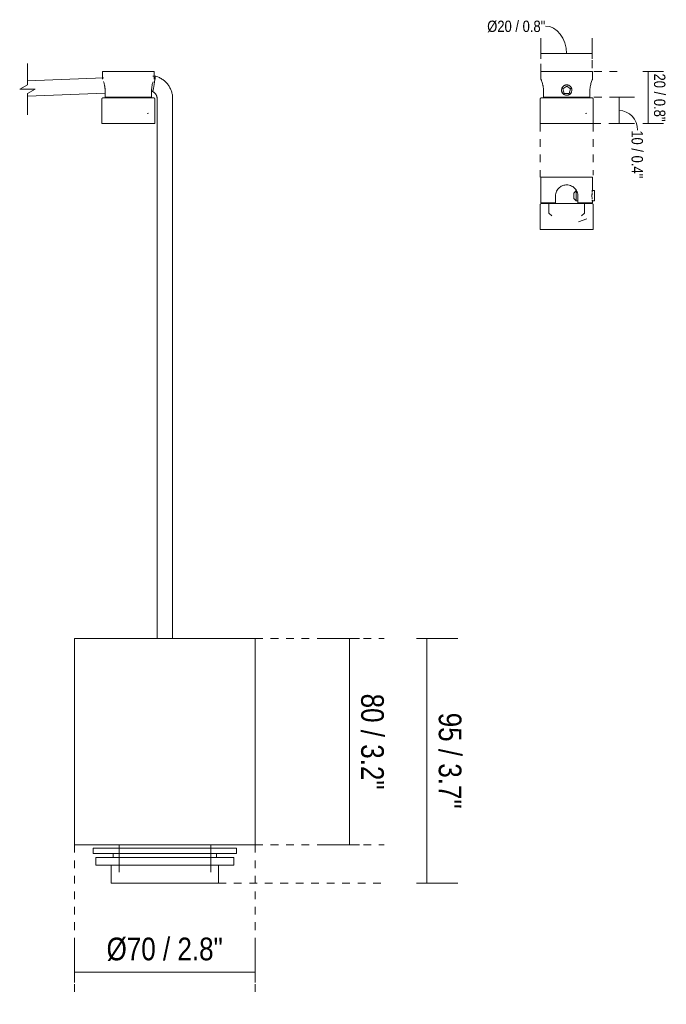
# Model space of a CAD drawing. Header units: millimetres. Extents: x 5395 to 10087, y 397 to 7363.
# Tile 12 of 14: x 9796 to 10046, y 1638 to 2020. Entities that reach past the tile are written whole.
import ezdxf

# ---------------------------------------------------------------- set-up
doc = ezdxf.new("R2010")
doc.units = ezdxf.units.MM
doc.linetypes.add('Dash', pattern=[6, 3, -3])
doc.layers.add('A-ANNO-DIMS', color=7, linetype='Dash', lineweight=9, true_color=0xd2d2d2)
for name, color, linetype, lineweight in [('A-ANNO-DIMS-2', 7, 'Continuous', 9), ('A-ANNO-DIMS-4', 7, 'Continuous', 9), ('E-LITE-EQPM', 7, 'Continuous', 20)]:
    doc.layers.add(name, color=color, linetype=linetype, lineweight=lineweight)
doc.styles.add('Arial Narrow_4', font='ARIALN.TTF', dxfattribs={"height": 8.8})
doc.styles.add('Arial Narrow_5', font='ARIALN.TTF', dxfattribs={"height": 4.4})
doc.dimstyles.new('FARO_-_2_2mm_Arial_Narrow_mm_Inch_Right_3', dxfattribs={"dimscale": 304.8, "dimtxt": 9.006193, "dimasz": 0, "dimexe": 0.03937, "dimexo": 0.0625, "dimgap": 0.006562, "dimtad": 1, "dimdec": 0, "dimzin": 0, "dimdsep": 46, "dimtxsty": 'Arial Narrow_4', "dimblk1": 'NONE', "dimblk2": 'NONE', "dimsah": 1, "dimcen": 0.09, "dimadec": 0, "dimazin": 0, "dimtfac": 1, "dimtdec": 4, "dimtix": 1, "dimtmove": 0, "dimatfit": 3, "dimfxl": 0.013123, "dimfxlon": 1, "dimtvp": 1, "dimtolj": 1, "dimtzin": 0, "dimarcsym": 2})
doc.dimstyles.new('FARO_-_2_2mm_Arial_Narrow_mm_Inch_Right_4', dxfattribs={"dimscale": 304.8, "dimtxt": 4.503096, "dimasz": 0, "dimexe": 0.019685, "dimexo": 0.0625, "dimgap": 0.003281, "dimtad": 1, "dimdec": 0, "dimzin": 0, "dimdsep": 46, "dimtxsty": 'Arial Narrow_5', "dimblk1": 'NONE', "dimblk2": 'NONE', "dimsah": 1, "dimcen": 0.09, "dimadec": 0, "dimazin": 0, "dimtfac": 1, "dimtdec": 4, "dimtix": 1, "dimtmove": 1, "dimatfit": 3, "dimfxl": 0.006562, "dimfxlon": 1, "dimtvp": 1, "dimtolj": 1, "dimtzin": 0, "dimarcsym": 2})
doc.dimstyles.new('FARO_-_2_2mm_Arial_Narrow_mm_Inch_Right_5', dxfattribs={"dimscale": 304.8, "dimtxt": 4.503096, "dimasz": 0, "dimexe": 0.019685, "dimexo": 0.0625, "dimgap": 0.003281, "dimtad": 1, "dimdec": 0, "dimzin": 0, "dimdsep": 46, "dimtxsty": 'Arial Narrow_5', "dimblk1": 'NONE', "dimblk2": 'NONE', "dimsah": 1, "dimcen": 0.09, "dimadec": 0, "dimazin": 0, "dimtfac": 1, "dimtdec": 4, "dimtix": 1, "dimtmove": 0, "dimatfit": 3, "dimfxl": 0.006562, "dimfxlon": 1, "dimtvp": 1, "dimtolj": 1, "dimtzin": 0, "dimarcsym": 2})

# ---------------------------------------------------------------- blocks, each defined once
blk = doc.blocks.new('64314-1 cable   _Suspended_tensor - 64314 MAMBO_CONGA_SAMBA Black structure pendant lamp with tensioner-570366-Alzado_PDF LH')
at = {"layer": 'E-LITE-EQPM'}
for p, q in [((8334.15, 1997.58), (8304.57, 1996.43)), ((8333.68, 2000), (8333.68, 1997.02)), ((8333.68, 2000), (8353.69, 2000)), ((8354.18, 1998.21), (8353.21, 1998.2)), ((8353.69, 1997.02), (8353.69, 2000)), ((8304.57, 1990.43), (8334.68, 1991.6)), ((8334.68, 1992.66), (8334.68, 1990)), ((8352.69, 1990), (8334.68, 1990)), ((8338.29, 1990), (8338.29, 1989.77)), ((8349.07, 1989.77), (8349.07, 1990)), ((8352.69, 1990), (8352.69, 1992.66)), ((8352.69, 1992.21), (8353.15, 1992.21)), ((8333.39, 1989.27), (8333.39, 1979.77)), ((8353.98, 1979.77), (8353.98, 1989.27)), ((8354.85, 1989.48), (8354.85, 1983.84)), ((8360.85, 1983.84), (8360.85, 1989.48)), ((8350.96, 1983.67), (8351.46, 1983.84)), ((8354.85, 1983.84), (8354.85, 1780.05)), ((8360.85, 1780.05), (8360.85, 1983.84)), ((8333.39, 1979.77), (8353.98, 1979.77)), ((8340.07, 1700), (8340.07, 1689.46)), ((8375.61, 1689.46), (8375.61, 1700)), ((8330.07, 1698.71), (8330.07, 1696.71)), ((8330.07, 1698.71), (8375.21, 1698.71)), ((8330.07, 1696.71), (8375.21, 1696.71)), ((8337.81, 1696.71), (8337.81, 1695.11)), ((8375.21, 1698.71), (8385.58, 1698.71)), ((8375.21, 1696.71), (8385.58, 1696.71)), ((8377.87, 1695.11), (8377.87, 1696.71)), ((8385.61, 1696.71), (8385.61, 1698.71)), ((8331.12, 1695.11), (8331.12, 1692.21)), ((8331.12, 1695.11), (8374.55, 1695.11)), ((8331.12, 1692.21), (8374.55, 1692.21)), ((8337.07, 1692.21), (8337.07, 1685.21)), ((8374.55, 1695.11), (8384.53, 1695.11)), ((8374.55, 1692.21), (8384.53, 1692.21)), ((8378.6, 1685.21), (8378.6, 1692.21)), ((8384.56, 1692.21), (8384.56, 1695.11)), ((8337.07, 1685.21), (8370.83, 1685.21)), ((8370.83, 1685.21), (8378.58, 1685.21))]:
    blk.add_line(p, q, dxfattribs=at)
at = {"layer": 'E-LITE-EQPM', "flags": 128}
for points in [[(8360.85, 1989.48), (8360.84, 1989.85), (8360.82, 1990.21), (8360.79, 1990.57), (8360.74, 1990.92), (8360.67, 1991.28), (8360.59, 1991.63), (8360.5, 1991.98), (8360.39, 1992.33), (8360.27, 1992.67), (8360.14, 1993), (8359.99, 1993.33), (8359.83, 1993.66), (8359.66, 1993.98), (8359.47, 1994.29), (8359.27, 1994.59), (8359.06, 1994.88), (8358.84, 1995.17), (8358.61, 1995.45), (8358.36, 1995.71), (8358.11, 1995.97), (8357.84, 1996.22), (8357.57, 1996.45), (8357.29, 1996.68), (8357, 1996.89), (8356.7, 1997.09), (8356.39, 1997.28), (8356.07, 1997.46), (8355.75, 1997.62), (8355.42, 1997.77), (8355.09, 1997.91), (8354.75, 1998.03), (8354.4, 1998.14), (8354.18, 1998.21)], [(8353.15, 1992.21), (8353.26, 1992.16), (8353.36, 1992.1), (8353.47, 1992.03), (8353.57, 1991.97), (8353.66, 1991.89), (8353.76, 1991.82), (8353.85, 1991.74), (8353.94, 1991.65), (8354.02, 1991.57), (8354.11, 1991.48), (8354.18, 1991.38), (8354.26, 1991.29), (8354.33, 1991.19), (8354.39, 1991.09), (8354.46, 1990.98), (8354.51, 1990.88), (8354.57, 1990.77), (8354.62, 1990.65), (8354.66, 1990.54), (8354.7, 1990.43), (8354.74, 1990.31), (8354.77, 1990.19), (8354.79, 1990.07), (8354.81, 1989.95), (8354.83, 1989.83), (8354.84, 1989.71), (8354.85, 1989.59), (8354.85, 1989.48)], [(8333.39, 1989.27), (8333.39, 1989.29), (8333.39, 1989.31), (8333.39, 1989.33), (8333.4, 1989.35), (8333.4, 1989.37), (8333.4, 1989.39), (8333.41, 1989.41), (8333.42, 1989.43), (8333.42, 1989.45), (8333.43, 1989.47), (8333.44, 1989.48), (8333.45, 1989.5), (8333.46, 1989.52), (8333.47, 1989.54), (8333.48, 1989.55), (8333.49, 1989.57), (8333.5, 1989.59), (8333.52, 1989.6), (8333.53, 1989.62), (8333.54, 1989.63), (8333.56, 1989.65), (8333.57, 1989.66), (8333.59, 1989.67), (8333.61, 1989.68), (8333.62, 1989.69), (8333.64, 1989.7), (8333.66, 1989.71), (8333.67, 1989.72), (8333.69, 1989.73), (8333.71, 1989.74), (8333.73, 1989.75), (8333.75, 1989.75), (8333.77, 1989.76), (8333.79, 1989.76), (8333.81, 1989.77), (8333.83, 1989.77), (8333.85, 1989.77), (8333.87, 1989.77), (8333.89, 1989.77), (8333.89, 1989.77)], [(8353.47, 1989.77), (8353.46, 1989.77), (8353.44, 1989.77), (8353.4, 1989.77), (8353.35, 1989.77), (8353.28, 1989.77), (8353.19, 1989.77), (8353.09, 1989.77), (8352.97, 1989.77), (8352.84, 1989.77), (8352.7, 1989.77), (8352.54, 1989.77), (8352.36, 1989.77), (8352.18, 1989.77), (8351.98, 1989.77), (8351.76, 1989.77), (8351.53, 1989.77), (8351.29, 1989.77), (8351.04, 1989.77), (8350.78, 1989.77), (8350.5, 1989.77), (8350.22, 1989.77), (8349.92, 1989.77), (8349.61, 1989.77), (8349.3, 1989.77), (8348.97, 1989.77), (8348.64, 1989.77), (8348.3, 1989.77), (8347.95, 1989.77), (8347.59, 1989.77), (8347.23, 1989.77), (8346.86, 1989.77), (8346.49, 1989.77), (8346.11, 1989.77), (8345.73, 1989.77), (8345.35, 1989.77), (8344.96, 1989.77), (8344.57, 1989.77), (8344.18, 1989.77), (8343.79, 1989.77), (8343.4, 1989.77), (8343.01, 1989.77), (8342.62, 1989.77), (8342.23, 1989.77), (8341.84, 1989.77), (8341.46, 1989.77), (8341.08, 1989.77), (8340.7, 1989.77), (8340.33, 1989.77), (8339.97, 1989.77), (8339.61, 1989.77), (8339.26, 1989.77), (8338.91, 1989.77), (8338.57, 1989.77), (8338.24, 1989.77), (8337.92, 1989.77), (8337.61, 1989.77), (8337.31, 1989.77), (8337.02, 1989.77), (8336.74, 1989.77), (8336.47, 1989.77), (8336.21, 1989.77), (8335.96, 1989.77), (8335.73, 1989.77), (8335.5, 1989.77), (8335.3, 1989.77), (8335.1, 1989.77), (8334.92, 1989.77), (8334.75, 1989.77), (8334.6, 1989.77), (8334.46, 1989.77), (8334.34, 1989.77), (8334.23, 1989.77), (8334.13, 1989.77), (8334.06, 1989.77), (8333.99, 1989.77), (8333.95, 1989.77), (8333.91, 1989.77), (8333.9, 1989.77), (8333.89, 1989.77)], [(8333.89, 1989.77), (8333.9, 1989.77), (8333.93, 1989.77), (8333.97, 1989.77), (8334.02, 1989.77), (8334.09, 1989.77), (8334.18, 1989.77), (8334.28, 1989.77), (8334.39, 1989.77), (8334.52, 1989.77), (8334.67, 1989.77), (8334.83, 1989.77), (8334.86, 1989.77)], [(8352.54, 1989.77), (8352.61, 1989.77), (8352.77, 1989.77), (8352.91, 1989.77), (8353.03, 1989.77), (8353.14, 1989.77), (8353.23, 1989.77), (8353.31, 1989.77), (8353.37, 1989.77), (8353.42, 1989.77), (8353.45, 1989.77), (8353.47, 1989.77), (8353.47, 1989.77)], [(8353.47, 1989.77), (8353.49, 1989.77), (8353.51, 1989.77), (8353.53, 1989.77), (8353.55, 1989.77), (8353.57, 1989.76), (8353.59, 1989.76), (8353.61, 1989.75), (8353.63, 1989.75), (8353.65, 1989.74), (8353.67, 1989.73), (8353.69, 1989.73), (8353.7, 1989.72), (8353.72, 1989.71), (8353.74, 1989.7), (8353.76, 1989.69), (8353.77, 1989.67), (8353.79, 1989.66), (8353.8, 1989.65), (8353.82, 1989.64), (8353.83, 1989.62), (8353.85, 1989.61), (8353.86, 1989.59), (8353.87, 1989.58), (8353.88, 1989.56), (8353.9, 1989.54), (8353.91, 1989.52), (8353.92, 1989.51), (8353.93, 1989.49), (8353.93, 1989.47), (8353.94, 1989.45), (8353.95, 1989.43), (8353.95, 1989.41), (8353.96, 1989.39), (8353.96, 1989.38), (8353.97, 1989.36), (8353.97, 1989.34), (8353.97, 1989.32), (8353.98, 1989.3), (8353.98, 1989.27), (8353.98, 1989.27)]]:
    blk.add_lwpolyline(points, dxfattribs=at)
at = {"layer": 'E-LITE-EQPM'}
for points, knots in [([(8354.18, 1998.21), (8354.18, 1998.21), (8354.14, 1997.92), (8353.99, 1996.89), (8353.81, 1995.73), (8353.67, 1994.85), (8353.55, 1994.18), (8353.46, 1993.7), (8353.38, 1993.28), (8353.3, 1992.91), (8353.24, 1992.61), (8353.17, 1992.31), (8353.15, 1992.21), (8353.15, 1992.21)], [-1, -1, -1, -1, -0.833333, -0.666667, -0.555556, -0.444444, -0.388889, -0.333333, -0.277778, -0.222222, -0.166667, -0.111111, 0, 0, 0, 0]), ([(8334.02, 1996.18), (8334.1, 1995.95), (8334.25, 1995.51), (8334.41, 1994.89), (8334.5, 1994.46), (8334.56, 1994.11), (8334.61, 1993.76), (8334.66, 1993.28), (8334.68, 1992.91), (8334.68, 1992.66)], [0.4004282, 0.4004282, 0.4004282, 0.4004282, 0.5714286, 0.6785714, 0.7321429, 0.7857143, 0.8392857, 0.8928571, 1, 1, 1, 1]), ([(8352.69, 1992.66), (8352.69, 1993), (8352.72, 1993.65), (8352.92, 1994.84), (8353.14, 1995.57), (8353.27, 1995.96)], [0, 0, 0, 0, 0.1428571, 0.2857143, 0.5474976, 0.5474976, 0.5474976, 0.5474976])]:
    blk.add_open_spline(points, degree=3, knots=knots, dxfattribs=at)
blk = doc.blocks.new('canopy_soporte - canopy-557651-Alzado_PDF SP')
at = {"layer": 'E-LITE-EQPM'}
for p, q in [((5546.99, 2000), (5546.99, 1997.02)), ((5546.99, 2000), (5567, 2000)), ((5567, 1997.02), (5567, 2000)), ((5555.5, 1993.28), (5557, 1994.36)), ((5557, 1994.36), (5558.49, 1993.28)), ((5547.99, 1992.66), (5547.99, 1990)), ((5566, 1990), (5547.99, 1990)), ((5551.6, 1990), (5551.6, 1989.77)), ((5556.07, 1991.52), (5555.5, 1993.28)), ((5557, 1991.52), (5556.07, 1991.52)), ((5557.92, 1991.52), (5557, 1991.52)), ((5558.49, 1993.28), (5557.92, 1991.52)), ((5562.39, 1989.77), (5562.39, 1990)), ((5566, 1990), (5566, 1992.66)), ((5546.7, 1989.27), (5546.7, 1979.77)), ((5567.29, 1979.77), (5567.29, 1989.27)), ((5564.25, 1983.66), (5564.77, 1983.84)), ((5546.7, 1979.77), (5567.29, 1979.77))]:
    blk.add_line(p, q, dxfattribs=at)
at = {"layer": 'E-LITE-EQPM', "flags": 128}
for points in [[(5546.7, 1989.27), (5546.7, 1989.29), (5546.7, 1989.31), (5546.71, 1989.33), (5546.71, 1989.35), (5546.71, 1989.37), (5546.72, 1989.39), (5546.72, 1989.41), (5546.73, 1989.43), (5546.74, 1989.45), (5546.74, 1989.47), (5546.75, 1989.48), (5546.76, 1989.5), (5546.77, 1989.52), (5546.78, 1989.54), (5546.79, 1989.55), (5546.8, 1989.57), (5546.82, 1989.59), (5546.83, 1989.6), (5546.84, 1989.62), (5546.86, 1989.63), (5546.87, 1989.65), (5546.89, 1989.66), (5546.9, 1989.67), (5546.92, 1989.68), (5546.94, 1989.69), (5546.95, 1989.7), (5546.97, 1989.71), (5546.99, 1989.72), (5547.01, 1989.73), (5547.02, 1989.74), (5547.04, 1989.75), (5547.06, 1989.75), (5547.08, 1989.76), (5547.1, 1989.76), (5547.12, 1989.77), (5547.14, 1989.77), (5547.16, 1989.77), (5547.18, 1989.77), (5547.2, 1989.77), (5547.21, 1989.77)], [(5547.21, 1989.77), (5547.22, 1989.77), (5547.24, 1989.77), (5547.28, 1989.77), (5547.33, 1989.77), (5547.4, 1989.77), (5547.49, 1989.77), (5547.59, 1989.77), (5547.7, 1989.77), (5547.84, 1989.77), (5547.98, 1989.77), (5548.14, 1989.77)], [(5566.78, 1989.77), (5566.78, 1989.77), (5566.75, 1989.77), (5566.71, 1989.77), (5566.66, 1989.77), (5566.59, 1989.77), (5566.5, 1989.77), (5566.4, 1989.77), (5566.29, 1989.77), (5566.16, 1989.77), (5566.01, 1989.77), (5565.85, 1989.77), (5565.68, 1989.77), (5565.49, 1989.77), (5565.29, 1989.77), (5565.07, 1989.77), (5564.85, 1989.77), (5564.61, 1989.77), (5564.35, 1989.77), (5564.09, 1989.77), (5563.82, 1989.77), (5563.53, 1989.77), (5563.23, 1989.77), (5562.93, 1989.77), (5562.61, 1989.77), (5562.28, 1989.77), (5561.95, 1989.77), (5561.61, 1989.77), (5561.26, 1989.77), (5560.9, 1989.77), (5560.54, 1989.77), (5560.18, 1989.77), (5559.8, 1989.77), (5559.43, 1989.77), (5559.04, 1989.77), (5558.66, 1989.77), (5558.27, 1989.77), (5557.88, 1989.77), (5557.49, 1989.77), (5557.1, 1989.77), (5556.71, 1989.77), (5556.32, 1989.77), (5555.93, 1989.77), (5555.54, 1989.77), (5555.16, 1989.77), (5554.77, 1989.77), (5554.39, 1989.77), (5554.02, 1989.77), (5553.65, 1989.77), (5553.28, 1989.77), (5552.92, 1989.77), (5552.57, 1989.77), (5552.22, 1989.77), (5551.89, 1989.77), (5551.56, 1989.77), (5551.24, 1989.77), (5550.92, 1989.77), (5550.62, 1989.77), (5550.33, 1989.77), (5550.05, 1989.77), (5549.78, 1989.77), (5549.52, 1989.77), (5549.27, 1989.77), (5549.04, 1989.77), (5548.82, 1989.77), (5548.61, 1989.77), (5548.41, 1989.77), (5548.23, 1989.77), (5548.06, 1989.77), (5547.91, 1989.77), (5547.77, 1989.77), (5547.65, 1989.77), (5547.54, 1989.77), (5547.45, 1989.77), (5547.37, 1989.77), (5547.31, 1989.77), (5547.26, 1989.77), (5547.23, 1989.77), (5547.21, 1989.77), (5547.21, 1989.77)], [(5565.85, 1989.77), (5565.93, 1989.77), (5566.08, 1989.77), (5566.22, 1989.77), (5566.34, 1989.77), (5566.45, 1989.77), (5566.54, 1989.77), (5566.62, 1989.77), (5566.69, 1989.77), (5566.73, 1989.77), (5566.77, 1989.77), (5566.78, 1989.77), (5566.78, 1989.77)], [(5566.78, 1989.77), (5566.8, 1989.77), (5566.82, 1989.77), (5566.84, 1989.77), (5566.86, 1989.77), (5566.88, 1989.76), (5566.9, 1989.76), (5566.92, 1989.75), (5566.94, 1989.75), (5566.96, 1989.74), (5566.98, 1989.73), (5567, 1989.73), (5567.02, 1989.72), (5567.03, 1989.71), (5567.05, 1989.7), (5567.07, 1989.69), (5567.09, 1989.67), (5567.1, 1989.66), (5567.12, 1989.65), (5567.13, 1989.64), (5567.15, 1989.62), (5567.16, 1989.61), (5567.17, 1989.59), (5567.19, 1989.58), (5567.2, 1989.56), (5567.21, 1989.54), (5567.22, 1989.52), (5567.23, 1989.51), (5567.24, 1989.49), (5567.25, 1989.47), (5567.25, 1989.45), (5567.26, 1989.43), (5567.27, 1989.41), (5567.27, 1989.39), (5567.28, 1989.38), (5567.28, 1989.36), (5567.28, 1989.34), (5567.29, 1989.32), (5567.29, 1989.3), (5567.29, 1989.27), (5567.29, 1989.27)]]:
    blk.add_lwpolyline(points, dxfattribs=at)
at = {"layer": 'E-LITE-EQPM'}
for start, end in [(90, 270), (270, 90)]:
    blk.add_arc((5557, 1992.8), 2, start, end, dxfattribs=at)
for points, knots in [([(5546.99, 1997.02), (5546.99, 1997.02), (5547.03, 1996.94), (5547.21, 1996.5), (5547.5, 1995.73), (5547.72, 1994.89), (5547.82, 1994.46), (5547.88, 1994.11), (5547.93, 1993.76), (5547.98, 1993.28), (5547.99, 1992.91), (5547.99, 1992.66)], [0, 0, 0, 0, 0.142857, 0.285714, 0.571429, 0.678571, 0.732143, 0.785714, 0.839286, 0.892857, 1, 1, 1, 1]), ([(5555.12, 1993.49), (5555.16, 1993.6), (5555.26, 1993.81), (5555.46, 1994.09), (5555.7, 1994.34), (5555.99, 1994.54), (5556.31, 1994.69), (5556.67, 1994.79), (5557.01, 1994.81), (5557.3, 1994.78), (5557.58, 1994.72), (5557.93, 1994.59), (5558.29, 1994.34), (5558.59, 1994.03), (5558.9, 1993.52), (5558.99, 1993.1), (5559, 1992.8)], [0.1111111, 0.1111111, 0.1111111, 0.1111111, 0.1666667, 0.2222222, 0.2777778, 0.3333333, 0.3888889, 0.4444444, 0.5138889, 0.5486111, 0.5833333, 0.6527778, 0.7222222, 0.7916667, 0.8611111, 1, 1, 1, 1]), ([(5555.46, 1994.09), (5555.54, 1994.18), (5555.7, 1994.34), (5555.99, 1994.54), (5556.31, 1994.69), (5556.67, 1994.79), (5557.01, 1994.81), (5557.3, 1994.78), (5557.58, 1994.72), (5557.93, 1994.59), (5558.29, 1994.34), (5558.49, 1994.14), (5558.58, 1994.02)], [0.2222222, 0.2222222, 0.2222222, 0.2222222, 0.2777778, 0.3333333, 0.3888889, 0.4444444, 0.5138889, 0.5486111, 0.5833333, 0.6527778, 0.7222222, 0.7916667, 0.7916667, 0.7916667, 0.7916667]), ([(5566, 1992.66), (5566, 1993), (5566.04, 1993.65), (5566.24, 1994.89), (5566.6, 1996.04), (5566.92, 1996.85), (5567, 1997.02), (5567, 1997.02)], [0, 0, 0, 0, 0.142857, 0.285714, 0.571429, 0.785714, 1, 1, 1, 1]), ([(5558.87, 1992.12), (5558.84, 1992.01), (5558.74, 1991.8), (5558.54, 1991.51), (5558.29, 1991.26), (5558, 1991.06), (5557.68, 1990.91), (5557.32, 1990.81), (5556.98, 1990.79), (5556.69, 1990.82), (5556.41, 1990.88), (5556.06, 1991.02), (5555.7, 1991.26), (5555.4, 1991.57), (5555.09, 1992.08), (5555, 1992.5), (5555, 1992.8)], [0.1111111, 0.1111111, 0.1111111, 0.1111111, 0.1666667, 0.2222222, 0.2777778, 0.3333333, 0.3888889, 0.4444444, 0.5138889, 0.5486111, 0.5833333, 0.6527778, 0.7222222, 0.7916667, 0.8611111, 1, 1, 1, 1]), ([(5558.53, 1991.52), (5558.45, 1991.43), (5558.29, 1991.26), (5558, 1991.06), (5557.68, 1990.91), (5557.32, 1990.81), (5556.98, 1990.79), (5556.69, 1990.82), (5556.41, 1990.88), (5556.06, 1991.02), (5555.7, 1991.26), (5555.5, 1991.47), (5555.41, 1991.58)], [0.2222222, 0.2222222, 0.2222222, 0.2222222, 0.2777778, 0.3333333, 0.3888889, 0.4444444, 0.5138889, 0.5486111, 0.5833333, 0.6527778, 0.7222222, 0.7916667, 0.7916667, 0.7916667, 0.7916667])]:
    blk.add_open_spline(points, degree=3, knots=knots, dxfattribs=at)
for points in [[(5558.81, 1993.65), (5558.83, 1993.59), (5558.86, 1993.54), (5558.87, 1993.49)], [(5555.18, 1991.96), (5555.16, 1992.01), (5555.14, 1992.06), (5555.12, 1992.12)]]:
    blk.add_open_spline(points, degree=3, dxfattribs=at)
blk = doc.blocks.new('canopy_soporte - canopy-V1-Alzado_PDF SP')
at = {"layer": 'E-LITE-EQPM'}
for p, q in [((5546.99, 1959), (5546.99, 1949)), ((5546.99, 1959), (5557, 1959)), ((5557, 1959), (5567, 1959)), ((5567, 1953.8), (5567, 1959)), ((5552.64, 1949), (5552.64, 1951.66)), ((5560.73, 1953.8), (5559.73, 1952.8)), ((5559.73, 1952.8), (5559.73, 1950.8)), ((5560.77, 1953.8), (5560.73, 1953.8)), ((5560.73, 1949.8), (5560.73, 1953.8)), ((5561.35, 1951.66), (5561.35, 1949)), ((5567.73, 1953.8), (5566.8, 1953.8)), ((5567.73, 1953.8), (5567.73, 1949.8)), ((5546.7, 1948.27), (5546.7, 1938.77)), ((5552.64, 1949), (5546.99, 1949)), ((5550.06, 1949), (5550.06, 1945)), ((5552.64, 1948.77), (5552.64, 1949)), ((5559.73, 1950.8), (5560.73, 1949.8)), ((5560.73, 1949.8), (5561.35, 1949.8)), ((5561.35, 1949), (5561.35, 1948.77)), ((5567, 1949), (5561.35, 1949)), ((5563.93, 1945), (5563.93, 1949)), ((5566.79, 1949.8), (5567.73, 1949.8)), ((5567, 1949), (5567, 1949.8)), ((5567.29, 1938.77), (5567.29, 1948.27)), ((5550.06, 1945), (5551.25, 1944)), ((5562.74, 1944), (5563.93, 1945)), ((5561.58, 1941.75), (5564.77, 1942.84)), ((5546.7, 1938.77), (5557, 1938.77)), ((5557, 1938.77), (5567.29, 1938.77))]:
    blk.add_line(p, q, dxfattribs=at)
at = {"layer": 'E-LITE-EQPM', "flags": 128}
for points in [[(5546.7, 1948.27), (5546.7, 1948.29), (5546.7, 1948.31), (5546.71, 1948.33), (5546.71, 1948.35), (5546.71, 1948.37), (5546.72, 1948.39), (5546.72, 1948.41), (5546.73, 1948.43), (5546.74, 1948.45), (5546.74, 1948.47), (5546.75, 1948.48), (5546.76, 1948.5), (5546.77, 1948.52), (5546.78, 1948.54), (5546.79, 1948.55), (5546.8, 1948.57), (5546.82, 1948.59), (5546.83, 1948.6), (5546.84, 1948.62), (5546.86, 1948.63), (5546.87, 1948.65), (5546.89, 1948.66), (5546.9, 1948.67), (5546.92, 1948.68), (5546.94, 1948.69), (5546.95, 1948.7), (5546.97, 1948.71), (5546.99, 1948.72), (5547.01, 1948.73), (5547.02, 1948.74), (5547.04, 1948.75), (5547.06, 1948.75), (5547.08, 1948.76), (5547.1, 1948.76), (5547.12, 1948.77), (5547.14, 1948.77), (5547.16, 1948.77), (5547.18, 1948.77), (5547.2, 1948.77), (5547.21, 1948.77)], [(5557, 1948.77), (5556.6, 1948.77), (5556.21, 1948.77), (5555.82, 1948.77), (5555.44, 1948.77), (5555.05, 1948.77), (5554.67, 1948.77), (5554.29, 1948.77), (5553.92, 1948.77), (5553.55, 1948.77), (5553.18, 1948.77), (5552.83, 1948.77), (5552.48, 1948.77), (5552.13, 1948.77), (5551.8, 1948.77), (5551.47, 1948.77), (5551.15, 1948.77), (5550.84, 1948.77), (5550.54, 1948.77), (5550.25, 1948.77), (5549.97, 1948.77), (5549.71, 1948.77), (5549.45, 1948.77), (5549.21, 1948.77), (5548.98, 1948.77), (5548.76, 1948.77), (5548.55, 1948.77), (5548.36, 1948.77), (5548.19, 1948.77), (5548.02, 1948.77), (5547.87, 1948.77), (5547.74, 1948.77), (5547.62, 1948.77), (5547.51, 1948.77), (5547.42, 1948.77), (5547.35, 1948.77), (5547.29, 1948.77), (5547.25, 1948.77), (5547.22, 1948.77), (5547.21, 1948.77), (5547.21, 1948.77)], [(5547.21, 1948.77), (5547.22, 1948.77), (5547.24, 1948.77), (5547.28, 1948.77), (5547.33, 1948.77), (5547.4, 1948.77), (5547.49, 1948.77), (5547.59, 1948.77), (5547.7, 1948.77), (5547.84, 1948.77), (5547.98, 1948.77), (5548.14, 1948.77), (5548.31, 1948.77), (5548.5, 1948.77), (5548.7, 1948.77), (5548.92, 1948.77), (5549.14, 1948.77), (5549.22, 1948.77)], [(5549.22, 1948.77), (5549.38, 1948.77), (5549.64, 1948.77), (5549.9, 1948.77), (5550.1, 1948.77)], [(5552.64, 1948.77), (5552.73, 1948.77), (5553.09, 1948.77), (5553.45, 1948.77), (5553.82, 1948.77), (5554.19, 1948.77), (5554.57, 1948.77), (5554.95, 1948.77), (5555.33, 1948.77), (5555.72, 1948.77), (5556.11, 1948.77), (5556.5, 1948.77), (5556.89, 1948.77), (5557, 1948.77)], [(5557, 1948.77), (5557.39, 1948.77), (5557.78, 1948.77), (5558.17, 1948.77), (5558.56, 1948.77), (5558.94, 1948.77), (5559.32, 1948.77), (5559.7, 1948.77), (5560.07, 1948.77), (5560.44, 1948.77), (5560.81, 1948.77), (5561.17, 1948.77), (5561.35, 1948.77)], [(5566.78, 1948.77), (5566.78, 1948.77), (5566.75, 1948.77), (5566.71, 1948.77), (5566.66, 1948.77), (5566.59, 1948.77), (5566.5, 1948.77), (5566.4, 1948.77), (5566.29, 1948.77), (5566.16, 1948.77), (5566.01, 1948.77), (5565.85, 1948.77), (5565.68, 1948.77), (5565.49, 1948.77), (5565.29, 1948.77), (5565.07, 1948.77), (5564.85, 1948.77), (5564.61, 1948.77), (5564.35, 1948.77), (5564.09, 1948.77), (5563.82, 1948.77), (5563.53, 1948.77), (5563.23, 1948.77), (5562.93, 1948.77), (5562.61, 1948.77), (5562.28, 1948.77), (5561.95, 1948.77), (5561.61, 1948.77), (5561.26, 1948.77), (5560.9, 1948.77), (5560.54, 1948.77), (5560.18, 1948.77), (5559.8, 1948.77), (5559.43, 1948.77), (5559.04, 1948.77), (5558.66, 1948.77), (5558.27, 1948.77), (5557.88, 1948.77), (5557.49, 1948.77), (5557.1, 1948.77), (5557, 1948.77)], [(5563.9, 1948.77), (5564.02, 1948.77), (5564.28, 1948.77), (5564.54, 1948.77), (5564.78, 1948.77), (5565.01, 1948.77), (5565.23, 1948.77), (5565.44, 1948.77), (5565.63, 1948.77), (5565.81, 1948.77), (5565.97, 1948.77), (5566.12, 1948.77), (5566.25, 1948.77), (5566.37, 1948.77), (5566.48, 1948.77), (5566.57, 1948.77), (5566.64, 1948.77), (5566.7, 1948.77), (5566.74, 1948.77), (5566.77, 1948.77), (5566.78, 1948.77), (5566.78, 1948.77)], [(5566.78, 1948.77), (5566.8, 1948.77), (5566.82, 1948.77), (5566.84, 1948.77), (5566.86, 1948.77), (5566.88, 1948.76), (5566.9, 1948.76), (5566.92, 1948.75), (5566.94, 1948.75), (5566.96, 1948.74), (5566.98, 1948.73), (5567, 1948.73), (5567.02, 1948.72), (5567.03, 1948.71), (5567.05, 1948.7), (5567.07, 1948.69), (5567.09, 1948.67), (5567.1, 1948.66), (5567.12, 1948.65), (5567.13, 1948.64), (5567.15, 1948.62), (5567.16, 1948.61), (5567.17, 1948.59), (5567.19, 1948.58), (5567.2, 1948.56), (5567.21, 1948.54), (5567.22, 1948.52), (5567.23, 1948.51), (5567.24, 1948.49), (5567.25, 1948.47), (5567.25, 1948.45), (5567.26, 1948.43), (5567.27, 1948.41), (5567.27, 1948.39), (5567.28, 1948.38), (5567.28, 1948.36), (5567.28, 1948.34), (5567.29, 1948.32), (5567.29, 1948.3), (5567.29, 1948.27), (5567.29, 1948.27)]]:
    blk.add_lwpolyline(points, dxfattribs=at)
at = {"layer": 'E-LITE-EQPM'}
for points, knots in [([(5552.64, 1951.66), (5552.64, 1952), (5552.71, 1952.65), (5553.15, 1953.89), (5554.07, 1955.04), (5555.51, 1955.85), (5556.49, 1956.02), (5557, 1956.02)], [0, 0, 0, 0, 0.142857, 0.285714, 0.571429, 0.785714, 1, 1, 1, 1]), ([(5557, 1956.02), (5557.33, 1956.02), (5557.98, 1955.94), (5559.23, 1955.5), (5560.19, 1954.73), (5560.76, 1953.89), (5560.97, 1953.46), (5561.11, 1953.11), (5561.22, 1952.76), (5561.32, 1952.28), (5561.35, 1951.91), (5561.35, 1951.66)], [0, 0, 0, 0, 0.142857, 0.285714, 0.571429, 0.678571, 0.732143, 0.785714, 0.839286, 0.892857, 1, 1, 1, 1]), ([(5566.98, 1953.68), (5566.98, 1953.72), (5567, 1953.79), (5567, 1953.81), (5567, 1953.8)], [0.3888889, 0.3888889, 0.3888889, 0.3888889, 0.4444444, 0.5138889, 0.5138889, 0.5138889, 0.5138889])]:
    blk.add_open_spline(points, degree=3, knots=knots, dxfattribs=at)
for points in [[(5566.8, 1951.8), (5566.8, 1951.92), (5566.8, 1952.16), (5566.82, 1952.49), (5566.85, 1952.81), (5566.87, 1953), (5566.88, 1953.09)], [(5566.82, 1951.12), (5566.81, 1951.33), (5566.8, 1951.56), (5566.8, 1951.8)], [(5566.92, 1953.33), (5566.93, 1953.41), (5566.94, 1953.48), (5566.95, 1953.53)], [(5566.87, 1950.58), (5566.86, 1950.7), (5566.85, 1950.83), (5566.83, 1950.96)], [(5566.96, 1950.03), (5566.94, 1950.1), (5566.93, 1950.18), (5566.92, 1950.27)], [(5567, 1949.8), (5567, 1949.81), (5567, 1949.82), (5566.99, 1949.85), (5566.99, 1949.87)]]:
    blk.add_open_spline(points, degree=3, dxfattribs=at)
blk = doc.blocks.new('DIMBLOCK15-Alzado_PDF LH')
at = {"layer": 'A-ANNO-DIMS-4', "color": 251, "true_color": 0x5b5b5b, "transparency": 16777216}
for p, q in [((9817.01, 1650.43), (9817.01, 1662.68)), ((9887.01, 1650.43), (9887.01, 1662.68)), ((9817.01, 1650.68), (9887.01, 1650.68)), ((9817.01, 1650.68), (9817.01, 1646.68)), ((9887.01, 1650.68), (9887.01, 1646.68))]:
    blk.add_line(p, q, dxfattribs=at)
at = {"layer": 'A-ANNO-DIMS-4', "color": 0, "transparency": 16777216, "insert": (9829.42, 1664.05), "char_height": 8.8, "width": 54.2087, "attachment_point": 1, "line_spacing_factor": 0.974696, "style": 'Arial Narrow_4'}
blk.add_mtext('Ø70 / 2.8"', dxfattribs=at)
blk = doc.blocks.new('_None')
blk = doc.blocks.new('DIMBLOCK16-Alzado_PDF LH')
at = {"layer": 'A-ANNO-DIMS-4', "color": 251, "true_color": 0x5b5b5b, "transparency": 16777216}
for p, q in [((9923.79, 1780.05), (9911.54, 1780.05)), ((9923.54, 1700), (9923.54, 1780.05)), ((9923.54, 1780.05), (9927.54, 1780.05)), ((9923.79, 1700), (9911.54, 1700)), ((9923.54, 1700), (9927.54, 1700))]:
    blk.add_line(p, q, dxfattribs=at)
at = {"layer": 'A-ANNO-DIMS-4', "color": 0, "transparency": 16777216, "insert": (9936.91, 1758.68), "char_height": 8.8, "width": 44.7736, "attachment_point": 1, "rotation": 270, "line_spacing_factor": 0.974696, "style": 'Arial Narrow_4'}
blk.add_mtext('80 / 3.2"', dxfattribs=at)
blk = doc.blocks.new('DIMBLOCK17-Alzado_PDF LH')
at = {"layer": 'A-ANNO-DIMS-4', "color": 251, "true_color": 0x5b5b5b, "transparency": 16777216}
for p, q in [((9949.63, 1780.05), (9965.63, 1780.05)), ((9953.63, 1780.05), (9949.63, 1780.05)), ((9953.63, 1685.21), (9953.63, 1780.05)), ((9949.63, 1685.21), (9965.63, 1685.21)), ((9953.63, 1685.21), (9949.63, 1685.21))]:
    blk.add_line(p, q, dxfattribs=at)
at = {"layer": 'A-ANNO-DIMS-4', "color": 0, "transparency": 16777216, "insert": (9967, 1751.28), "char_height": 8.8, "width": 44.7736, "attachment_point": 1, "rotation": 270, "line_spacing_factor": 0.974696, "style": 'Arial Narrow_4'}
blk.add_mtext('95 / 3.7"', dxfattribs=at)
blk = doc.blocks.new('DIMBLOCK18-Alzado_PDF SP')
at = {"layer": 'A-ANNO-DIMS-2', "color": 251, "true_color": 0x5b5b5b, "transparency": 16777216}
for p, q in [((9997.81, 2006.44), (9997.81, 2012.94)), ((10017.63, 2006.44), (10017.63, 2012.94)), ((9997.81, 2006.94), (10017.63, 2006.94)), ((9997.81, 2006.94), (9997.81, 2004.94)), ((10017.63, 2006.94), (10017.63, 2004.94))]:
    blk.add_line(p, q, dxfattribs=at)
blk.add_ellipse((9999.57, 2006.94), major_axis=(0, 10.68), ratio=0.763614, start_param=4.712389, end_param=6.283185, dxfattribs=at)
at = {"layer": 'A-ANNO-DIMS-2', "color": 0, "transparency": 16777216, "insert": (9976.98, 2019.73), "char_height": 4.4, "width": 27.1044, "attachment_point": 1, "line_spacing_factor": 0.974696, "style": 'Arial Narrow_5'}
blk.add_mtext('Ø20 / 0.8"', dxfattribs=at)
blk = doc.blocks.new('DIMBLOCK19-Alzado_PDF SP')
at = {"layer": 'A-ANNO-DIMS-2', "color": 251, "true_color": 0x5b5b5b, "transparency": 16777216}
for p, q in [((10026.13, 1990), (10034.13, 1990)), ((10028.13, 1990), (10026.13, 1990)), ((10028.13, 1990), (10028.13, 1979.77)), ((10026.13, 1979.77), (10034.13, 1979.77)), ((10028.13, 1979.77), (10026.13, 1979.77))]:
    blk.add_line(p, q, dxfattribs=at)
blk.add_ellipse((10028.13, 1977.21), major_axis=(0, 7.68), ratio=0.927685, start_param=4.712389, end_param=6.283185, dxfattribs=at)
at = {"layer": 'A-ANNO-DIMS-2', "color": 0, "transparency": 16777216, "insert": (10037.36, 1977.21), "char_height": 4.4, "width": 22.3868, "attachment_point": 1, "rotation": 270, "line_spacing_factor": 0.974696, "style": 'Arial Narrow_5'}
blk.add_mtext('10 / 0.4"', dxfattribs=at)
blk = doc.blocks.new('DIMBLOCK20-Alzado_PDF SP')
at = {"layer": 'A-ANNO-DIMS-2', "color": 251, "true_color": 0x5b5b5b, "transparency": 16777216}
for p, q in [((10037.37, 2000), (10045.37, 2000)), ((10039.37, 2000), (10037.37, 2000)), ((10039.37, 2000), (10039.37, 1979.77)), ((10037.37, 1979.77), (10045.37, 1979.77)), ((10039.37, 1979.77), (10037.37, 1979.77))]:
    blk.add_line(p, q, dxfattribs=at)
at = {"layer": 'A-ANNO-DIMS-2', "color": 0, "transparency": 16777216, "insert": (10046.06, 1999.21), "char_height": 4.4, "width": 22.3868, "attachment_point": 1, "rotation": 270, "line_spacing_factor": 0.974696, "style": 'Arial Narrow_5'}
blk.add_mtext('20 / 0.8"', dxfattribs=at)

msp = doc.modelspace()

# ---------------------------------------------------------------- linework, layer by layer
at = {"layer": 'A-ANNO-DIMS'}
for p, q in [((9997.81, 2000), (9997.81, 2006.43)), ((10017.63, 2001.36), (10017.63, 2006.43)), ((10027.39, 2000), (10018.1, 2000)), ((10027.39, 1990), (10018.1, 1990)), ((9997.52, 1979.77), (9997.52, 1959)), ((10018.1, 1979.77), (10018.1, 1959.77)), ((10027.1, 1979.77), (10018.1, 1979.77)), ((9887.01, 1780.05), (9937.01, 1780.05)), ((9817.01, 1700), (9817.01, 1643)), ((9887.01, 1700), (9937.01, 1700)), ((9887.01, 1700), (9887.01, 1643)), ((9872.77, 1685.21), (9937.01, 1685.21))]:
    msp.add_line(p, q, dxfattribs=at)
at = {"layer": 'E-LITE-EQPM'}
for p, q in [((9798.73, 2003.16), (9798.73, 1994.89)), ((9795.73, 1993.16), (9798.73, 1994.89)), ((9798.73, 1993.16), (9795.73, 1993.16)), ((9798.73, 1993.16), (9801.73, 1993.16)), ((9801.73, 1993.16), (9798.73, 1991.43)), ((9798.73, 1991.43), (9798.73, 1983.16)), ((9887.01, 1780.05), (9817.01, 1780.05)), ((9817.01, 1780.05), (9817.01, 1700)), ((9887.01, 1700), (9887.01, 1780.05)), ((9817.01, 1700), (9887.01, 1700))]:
    msp.add_line(p, q, dxfattribs=at)

# ---------------------------------------------------------------- block references
for name, p in [('64314-1 cable   _Suspended_tensor - 64314 MAMBO_CONGA_SAMBA Black structure pendant lamp with tensioner-570366-Alzado_PDF LH', (1494.17, 0)), ('canopy_soporte - canopy-557651-Alzado_PDF SP', (4450.81, 0)), ('canopy_soporte - canopy-V1-Alzado_PDF SP', (4450.81, 0))]:
    msp.add_blockref(name, p, dxfattribs=at)

# ---------------------------------------------------------------- dimensions: what is measured, and where the dimension line sits
at = {"layer": 'A-ANNO-DIMS', "color": 251, "linetype": 'Continuous', "true_color": 0x5b5b5b}
dim = msp.add_linear_dim(base=(10017.63, 2006.94), p1=(9997.81, 2004.94), p2=(10017.63, 2004.94), text='Ø<>', dimstyle='FARO_-_2_2mm_Arial_Narrow_mm_Inch_Right_4', override={"dimpost": '<>', "dimfxl": 19.823138}, dxfattribs=at)
dim.commit()
dim.dimension.update_dxf_attribs({"geometry": 'DIMBLOCK18-Alzado_PDF SP', "text_midpoint": (9990.53, 2016.8), "dimtype": 160})
for base, p1, p2, dimstyle, override, picture, middle in [((10039.37, 1979.77), (10037.37, 2000), (10037.37, 1979.77), 'FARO_-_2_2mm_Arial_Narrow_mm_Inch_Right_5', {"dimtad": 4, "dimpost": '<>', "dimfxl": 20.225875}, 'DIMBLOCK20-Alzado_PDF SP', (10043.22, 1989.89)), ((9923.54, 1780.05), (9927.54, 1700), (9927.54, 1780.05), 'FARO_-_2_2mm_Arial_Narrow_mm_Inch_Right_3', {"dimtad": 4, "dimpost": '<>', "dimfxl": 80.048327}, 'DIMBLOCK16-Alzado_PDF LH', (9931.24, 1740.02)), ((9953.63, 1780.05), (9949.63, 1685.21), (9949.63, 1780.05), 'FARO_-_2_2mm_Arial_Narrow_mm_Inch_Right_3', {"dimtad": 4, "dimpost": '<>', "dimfxl": 94.840995}, 'DIMBLOCK17-Alzado_PDF LH', (9961.33, 1732.63))]:
    dim = msp.add_linear_dim(base=base, p1=p1, p2=p2, angle=90, dimstyle=dimstyle, override=override, dxfattribs=at)
    dim.commit()
    dim.dimension.update_dxf_attribs({"geometry": picture, "text_midpoint": middle})
dim = msp.add_linear_dim(base=(10028.13, 1979.77), p1=(10026.13, 1990), p2=(10026.13, 1979.77), angle=90, dimstyle='FARO_-_2_2mm_Arial_Narrow_mm_Inch_Right_4', override={"dimtad": 4, "dimpost": '<>', "dimfxl": 10.225875}, dxfattribs=at)
dim.commit()
dim.dimension.update_dxf_attribs({"geometry": 'DIMBLOCK19-Alzado_PDF SP', "text_midpoint": (10034.43, 1966.01), "dimtype": 160, "text_rotation": 90})
dim = msp.add_linear_dim(base=(9887.01, 1650.68), p1=(9817.01, 1646.68), p2=(9887.01, 1646.68), text='Ø<>', dimstyle='FARO_-_2_2mm_Arial_Narrow_mm_Inch_Right_3', override={"dimpost": '<>', "dimfxl": 70}, dxfattribs=at)
dim.commit()
dim.dimension.update_dxf_attribs({"geometry": 'DIMBLOCK15-Alzado_PDF LH', "text_midpoint": (9852.01, 1658.46)})

doc.saveas('drawing.dxf')
